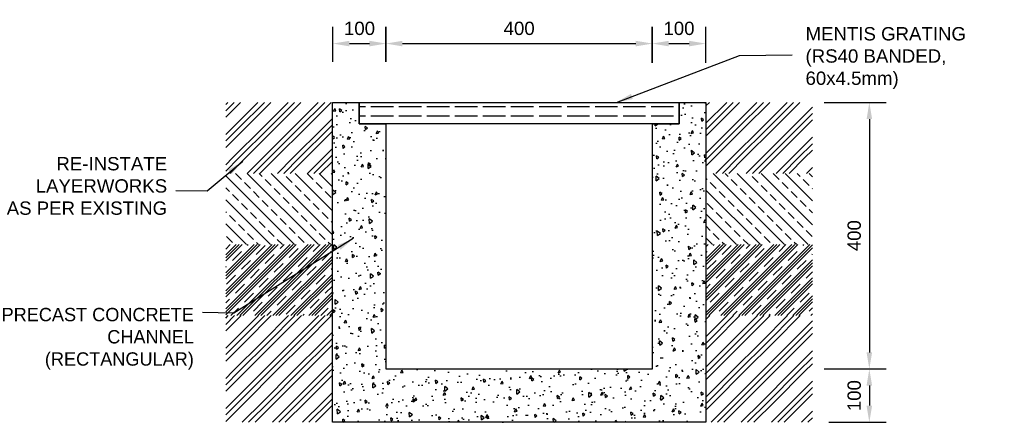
# Model space of a CAD drawing. Extents: x 76590 to 148436, y 2885688 to 2928336.
# Tile 10 of 17: x 94366 to 96212, y 2896323 to 2897078. Entities that reach past the tile are written whole.
import ezdxf

# ---------------------------------------------------------------- set-up
doc = ezdxf.new("R2010")
doc.units = 0
doc.header["$PDSIZE"] = 0.2
for name, color, linetype in [('Brick Hatch', 251, 'Continuous'), ('Concrete Hatch', 251, 'Continuous'), ('HATCH', 7, 'Continuous'), ('SW Pipes', 6, 'Continuous')]:
    doc.layers.add(name, color=color, linetype=linetype)
doc.layers.add('DIM', color=2, linetype='Continuous', lineweight=20)
doc.styles.add('ARIAL', font='arial.ttf')
doc.styles.add('ROMANS', font='romans.shx', dxfattribs={"width": 0.8})
doc.dimstyles.new('1-25', dxfattribs={"dimscale": 25, "dimtxt": 2, "dimasz": 2.5, "dimexe": 1.25, "dimexo": 0.625, "dimtad": 1, "dimdec": 0, "dimzin": 12, "dimtxsty": 'ROMANS', "dimcen": 2, "dimclrd": 1, "dimclre": 1, "dimclrt": 2, "dimadec": 0, "dimazin": 0, "dimtfac": 1, "dimtdec": 4, "dimtmove": 2, "dimatfit": 3, "dimfxl": 1, "dimtvp": 1, "dimtolj": 1, "dimtzin": 0, "dimlwd": -1, "dimarcsym": 0})
doc.dimstyles.new('1-25$7', dxfattribs={"dimscale": 25, "dimtxt": 2, "dimasz": 2.5, "dimexe": 1.25, "dimexo": 0.625, "dimtad": 0, "dimtih": 1, "dimtoh": 1, "dimdec": 0, "dimzin": 12, "dimtxsty": 'ROMANS', "dimcen": 2, "dimclrd": 1, "dimclre": 1, "dimclrt": 2, "dimadec": 0, "dimazin": 0, "dimtfac": 1, "dimtdec": 4, "dimtmove": 0, "dimatfit": 3, "dimfxl": 1, "dimtvp": 1, "dimtolj": 1, "dimtzin": 0, "dimlwd": -1, "dimarcsym": 0})

# ---------------------------------------------------------------- blocks, each defined once
blk = doc.blocks.new('*D76')
at = {"layer": 'Defpoints', "color": 0, "transparency": 16777216}
for p in [(95859.1, 2896922.8), (95859.1, 2896422.8), (95959.3, 2896422.8)]:
    blk.add_point(p, dxfattribs=at)
at = {"layer": 'HATCH', "color": 1, "lineweight": -2, "transparency": 16777216}
for p, q in [((95874.7, 2896922.8), (95990.6, 2896922.8)), ((95874.7, 2896422.8), (95990.6, 2896422.8))]:
    blk.add_line(p, q, dxfattribs=at)
at = {"layer": 'HATCH', "color": 1, "transparency": 16777216}
blk.add_line((95959.3, 2896891.5), (95959.3, 2896454), dxfattribs=at)
for points in [[(95954.1, 2896891.5), (95964.5, 2896891.5), (95959.3, 2896922.8)], [(95954.1, 2896454), (95964.5, 2896454), (95959.3, 2896422.8)]]:
    blk.add_solid(points, dxfattribs=at)
at = {"layer": 'HATCH', "color": 2, "transparency": 16777216, "insert": (95931, 2896672.8), "char_height": 25, "attachment_point": 5, "rotation": 90, "style": 'ARIAL'}
blk.add_mtext('\\A1;400', dxfattribs=at)
blk = doc.blocks.new('*D77')
at = {"layer": 'Defpoints', "color": 0, "transparency": 16777216}
for p in [(95053.5, 2897033.1), (94953.5, 2896983.1), (95053.5, 2896983.1)]:
    blk.add_point(p, dxfattribs=at)
at = {"layer": 'HATCH', "color": 1, "lineweight": -2, "transparency": 16777216}
for p, q in [((94953.5, 2896998.7), (94953.5, 2897064.4)), ((95053.5, 2896998.7), (95053.5, 2897064.4))]:
    blk.add_line(p, q, dxfattribs=at)
at = {"layer": 'HATCH', "color": 1, "transparency": 16777216}
blk.add_line((94984.7, 2897033.1), (95022.2, 2897033.1), dxfattribs=at)
for points in [[(94984.7, 2897038.3), (94984.7, 2897027.9), (94953.5, 2897033.1)], [(95022.2, 2897038.3), (95022.2, 2897027.9), (95053.5, 2897033.1)]]:
    blk.add_solid(points, dxfattribs=at)
at = {"layer": 'HATCH', "color": 2, "transparency": 16777216, "insert": (95003.5, 2897061.5), "char_height": 25, "attachment_point": 5, "style": 'ARIAL'}
blk.add_mtext('\\A1;100', dxfattribs=at)
blk = doc.blocks.new('*D78')
at = {"layer": 'Defpoints', "color": 0, "transparency": 16777216}
for p in [(95552.8, 2897033.1), (95052.8, 2896983.1), (95552.8, 2896981.1)]:
    blk.add_point(p, dxfattribs=at)
at = {"layer": 'HATCH', "color": 1, "lineweight": -2, "transparency": 16777216}
for p, q in [((95052.8, 2896998.7), (95052.8, 2897064.4)), ((95552.8, 2896996.8), (95552.8, 2897064.4))]:
    blk.add_line(p, q, dxfattribs=at)
at = {"layer": 'HATCH', "color": 1, "transparency": 16777216}
blk.add_line((95084, 2897033.1), (95521.5, 2897033.1), dxfattribs=at)
for points in [[(95084, 2897038.3), (95084, 2897027.9), (95052.8, 2897033.1)], [(95521.5, 2897038.3), (95521.5, 2897027.9), (95552.8, 2897033.1)]]:
    blk.add_solid(points, dxfattribs=at)
at = {"layer": 'HATCH', "color": 2, "transparency": 16777216, "insert": (95302.8, 2897061.5), "char_height": 25, "attachment_point": 5, "style": 'ARIAL'}
blk.add_mtext('\\A1;400', dxfattribs=at)
blk = doc.blocks.new('*D79')
at = {"layer": 'Defpoints', "color": 0, "transparency": 16777216}
for p in [(95652.8, 2897033.1), (95552.1, 2896981.1), (95652.8, 2896981.5)]:
    blk.add_point(p, dxfattribs=at)
at = {"layer": 'HATCH', "color": 1, "lineweight": -2, "transparency": 16777216}
for p, q in [((95552.1, 2896996.8), (95552.1, 2897064.4)), ((95652.8, 2896997.1), (95652.8, 2897064.4))]:
    blk.add_line(p, q, dxfattribs=at)
at = {"layer": 'HATCH', "color": 1, "transparency": 16777216}
blk.add_line((95583.3, 2897033.1), (95621.5, 2897033.1), dxfattribs=at)
for points in [[(95583.3, 2897038.3), (95583.3, 2897027.9), (95552.1, 2897033.1)], [(95621.5, 2897038.3), (95621.5, 2897027.9), (95652.8, 2897033.1)]]:
    blk.add_solid(points, dxfattribs=at)
at = {"layer": 'HATCH', "color": 2, "transparency": 16777216, "insert": (95602.4, 2897061.5), "char_height": 25, "attachment_point": 5, "style": 'ARIAL'}
blk.add_mtext('\\A1;100', dxfattribs=at)
blk = doc.blocks.new('*D80')
at = {"layer": 'Defpoints', "color": 0, "transparency": 16777216}
for p in [(95859.1, 2896422.8), (95867.5, 2896322.8), (95959.3, 2896322.8)]:
    blk.add_point(p, dxfattribs=at)
at = {"layer": 'HATCH', "color": 1, "lineweight": -2, "transparency": 16777216}
for p, q in [((95874.7, 2896422.8), (95990.6, 2896422.8)), ((95883.1, 2896322.8), (95990.6, 2896322.8))]:
    blk.add_line(p, q, dxfattribs=at)
at = {"layer": 'HATCH', "color": 1, "transparency": 16777216}
blk.add_line((95959.3, 2896391.5), (95959.3, 2896354), dxfattribs=at)
for points in [[(95954.1, 2896391.5), (95964.5, 2896391.5), (95959.3, 2896422.8)], [(95954.1, 2896354), (95964.5, 2896354), (95959.3, 2896322.8)]]:
    blk.add_solid(points, dxfattribs=at)
at = {"layer": 'HATCH', "color": 2, "transparency": 16777216, "insert": (95931, 2896372.8), "char_height": 25, "attachment_point": 5, "rotation": 90, "style": 'ARIAL'}
blk.add_mtext('\\A1;100', dxfattribs=at)

msp = doc.modelspace()

# ---------------------------------------------------------------- hatches: boundary and pattern name
at = {"layer": 'Brick Hatch'}
h = msp.add_hatch(dxfattribs=at)
h.set_pattern_fill('GOST_GROUND', color=256, scale=4)
h.set_pattern_definition([(45, (-100, 0), (56.5685425, 0), [80]), (45, (-88, 0), (56.5685425, 0), [80]), (45, (-76, 0), (56.5685425, 0), [80])])
h.paths.add_polyline_path([(94952.8, 2896922.8), (94752.8, 2896922.8), (94752.8, 2896789.4), (94952.8, 2896789.4)])
h = msp.add_hatch(dxfattribs=at)
h.set_pattern_fill('GOST_GROUND', color=256, scale=4)
h.set_pattern_definition([(45, (100, 0), (56.5685425, 0), [80]), (45, (112, 0), (56.5685425, 0), [80]), (45, (124, 0), (56.5685425, 0), [80])])
h.paths.add_polyline_path([(95652.8, 2896922.8), (95852.8, 2896922.8), (95852.8, 2896789.4), (95652.8, 2896789.4)])
h = msp.add_hatch(dxfattribs=at)
h.set_pattern_fill('ANSI33', color=256, scale=5, angle=90)
h.set_pattern_definition([(135, (-100, 0), (-22.4506403, -22.4506403), []), (135, (-100, 22.45), (-22.4506403, -22.4506403), [15.875, -7.9375])])
h.paths.add_polyline_path([(94952.8, 2896789.4), (94752.8, 2896789.4), (94752.8, 2896656.1), (94952.8, 2896656.1)])
h = msp.add_hatch(dxfattribs=at)
h.set_pattern_fill('ANSI33', color=256, scale=5, angle=90)
h.set_pattern_definition([(135, (100, 0), (-22.4506403, -22.4506403), []), (135, (100, 22.45), (-22.4506403, -22.4506403), [15.875, -7.9375])])
h.paths.add_polyline_path([(95652.8, 2896789.4), (95852.8, 2896789.4), (95852.8, 2896656.1), (95652.8, 2896656.1)])
h = msp.add_hatch(dxfattribs=at)
h.set_pattern_fill('CLAY', color=256, scale=5, angle=45)
h.set_pattern_definition([(45, (-100, 0), (-16.83798023, 16.83798023), []), (45, (-102.806, 2.806), (-16.83798023, 16.83798023), []), (45, (-105.613, 5.613), (-16.83798023, 16.83798023), []), (45, (-111.225, 11.225), (-16.83798023, 16.83798023), [23.8125, -15.875])])
h.paths.add_polyline_path([(94952.8, 2896656.1), (94752.8, 2896656.1), (94752.8, 2896522.8), (94952.8, 2896522.8)])
h = msp.add_hatch(dxfattribs=at)
h.set_pattern_fill('CLAY', color=256, scale=5, angle=45)
h.set_pattern_definition([(45, (100, 0), (-16.83798023, 16.83798023), []), (45, (97.194, 2.806), (-16.83798023, 16.83798023), []), (45, (94.387, 5.613), (-16.83798023, 16.83798023), []), (45, (88.775, 11.225), (-16.83798023, 16.83798023), [23.8125, -15.875])])
h.paths.add_polyline_path([(95652.8, 2896656.1), (95852.8, 2896656.1), (95852.8, 2896522.8), (95652.8, 2896522.8)])
h = msp.add_hatch(dxfattribs=at)
h.set_pattern_fill('GOST_GROUND', color=256, scale=4)
h.set_pattern_definition([(45, (-100, -457.337), (56.5685425, 0), [80]), (45, (-88, -457.337), (56.5685425, 0), [80]), (45, (-76, -457.337), (56.5685425, 0), [80])])
h.paths.add_polyline_path([(94952.8, 2896522.8), (94752.8, 2896522.8), (94752.8, 2896322.8), (94952.8, 2896322.8)])
h = msp.add_hatch(dxfattribs=at)
h.set_pattern_fill('GOST_GROUND', color=256, scale=4)
h.set_pattern_definition([(45, (100, -457.337), (56.5685425, 0), [80]), (45, (112, -457.337), (56.5685425, 0), [80]), (45, (124, -457.337), (56.5685425, 0), [80])])
h.paths.add_polyline_path([(95652.8, 2896522.8), (95852.8, 2896522.8), (95852.8, 2896322.8), (95652.8, 2896322.8)])
at = {"layer": 'Concrete Hatch'}
h = msp.add_hatch(dxfattribs=at)
h.set_pattern_fill('AR-CONC', color=256, scale=0.3, angle=45)
h.set_pattern_definition([(95, (95302.767, 2896673.512), (42.0284, 35.266), [5.715, -62.865]), (40, (95302.77, 2896673.51), (-48.0055, 33.053), [4.572, -50.292]), (145.451, (95306.27, 2896676.45), (-5.977, 68.319), [4.857, -53.427]), (91.184, (95291.99, 2896684.29), (66.423, 48.586), [8.572, -94.297]), (141.636, (95297.53, 2896688.34), (-2.126, 102.848), [7.286, -80.141]), (36.184, (95291.99, 2896684.29), (-2.126, 102.848), [6.858, -75.438]), (66, (95300.073, 2896686.983), (53.856, 10.4685), [5.715, -62.865]), (11, (95300.073, 2896686.98), (-25.962, 52.1824), [4.572, -50.292]), (116.451, (95304.56, 2896687.855), (27.894, 62.651), [4.857, -53.427]), (82.5, (95302.767, 2896673.512), (-17.28164, 18.592), [0, -49.6824, 0, -51.054, 0, -50.4825]), (52.5, (95302.767, 2896673.512), (-7.0769, 35.4261), [0, -29.1084, 0, -48.5394, 0, -19.2405]), (12.5, (95290.752, 2896661.497), (29.9784, 27.5479), [0, -19.05, 0, -59.436, 0, -78.867]), (2.5, (95285.364, 2896656.11), (26.0292, 36.8167), [0, -24.765, 0, -39.4716, 0, -56.007])])
h.paths.add_polyline_path([(95052.8, 2896882.8), (95002.8, 2896882.8), (95002.8, 2896922.8), (94952.8, 2896922.8), (94952.8, 2896322.8), (95152.8, 2896322.8), (95652.8, 2896322.8), (95652.8, 2896922.8), (95602.8, 2896922.8), (95602.8, 2896882.8), (95552.8, 2896882.8), (95552.8, 2896422.8), (95052.8, 2896422.8)])
at = {"layer": 'HATCH'}
h = msp.add_hatch(dxfattribs=at)
h.set_pattern_fill('ACAD_ISO02W100', color=3, scale=3.5)
h.paths.add_polyline_path([(95602.8, 2896922.8), (95002.8, 2896922.8), (95002.8, 2896882.8), (95602.8, 2896882.8)])

# ---------------------------------------------------------------- linework, layer by layer
at = {"layer": 'SW Pipes', "color": 2}
msp.add_lwpolyline([(94952.8, 2896922.8), (95002.8, 2896922.8), (95002.8, 2896882.8), (95052.8, 2896882.8), (95052.8, 2896422.8), (95552.8, 2896422.8), (95552.8, 2896882.8), (95602.8, 2896882.8), (95602.8, 2896922.8), (95652.8, 2896922.8), (95652.8, 2896322.8), (95152.8, 2896322.8), (94952.8, 2896322.8), (94952.8, 2896922.8)], dxfattribs=at)
at = {"layer": 'SW Pipes', "color": 1}
msp.add_lwpolyline([(95002.8, 2896922.8), (95602.8, 2896922.8), (95602.8, 2896882.8), (95002.8, 2896882.8), (95002.8, 2896922.8)], dxfattribs=at)

# ---------------------------------------------------------------- texts
at = {"layer": 'DIM', "color": 7, "char_height": 25, "attachment_point": 9, "style": 'ARIAL'}
for s, insert, width in [('\\pxql;MENTIS GRATING (RS40 BANDED, 60x4.5mm)', (96223.9, 2896948.1), 384.252), ('RE-INSTATE LAYERWORKS \\PAS PER EXISTING', (94642.9, 2896711.6), 303.211), ('PRECAST CONCRETE CHANNEL (RECTANGULAR)', (94693, 2896421.5), 376.52)]:
    msp.add_mtext(s, dxfattribs=dict(at, insert=insert, width=width))

# ---------------------------------------------------------------- dimensions: what is measured, and where the dimension line sits
at = {"layer": 'HATCH'}
dim = msp.add_linear_dim(base=(95053.5, 2897033.1), p1=(94953.5, 2896983.1), p2=(95053.5, 2896983.1), dimstyle='1-25', override={"dimtxt": 1, "dimasz": 1.25, "dimzin": 0, "dimtxsty": 'ARIAL'}, dxfattribs=at)
dim.commit()
dim.dimension.update_dxf_attribs({"geometry": '*D77', "text_midpoint": (95003.5, 2897061.5)})
for base, p1, p2, text, picture, middle in [((95552.8, 2897033.1), (95052.8, 2896983.1), (95552.8, 2896981.1), '400', '*D78', (95302.8, 2897061.5)), ((95652.8, 2897033.1), (95552.1, 2896981.1), (95652.8, 2896981.5), '100', '*D79', (95602.4, 2897061.5))]:
    dim = msp.add_linear_dim(base=base, p1=p1, p2=p2, text=text, dimstyle='1-25', override={"dimtxt": 1, "dimasz": 1.25, "dimzin": 0, "dimtxsty": 'ARIAL'}, dxfattribs=at)
    dim.commit()
    dim.dimension.update_dxf_attribs({"geometry": picture, "text_midpoint": middle})
dim = msp.add_linear_dim(base=(95959.3, 2896422.8), p1=(95859.1, 2896922.8), p2=(95859.1, 2896422.8), angle=90, text='400', dimstyle='1-25', override={"dimtxt": 1, "dimasz": 1.25, "dimzin": 0, "dimtxsty": 'ARIAL'}, dxfattribs=at)
dim.commit()
dim.dimension.update_dxf_attribs({"geometry": '*D76', "text_midpoint": (95931, 2896672.8)})
dim = msp.add_linear_dim(base=(95959.3, 2896322.8), p1=(95859.1, 2896422.8), p2=(95867.5, 2896322.8), angle=90, dimstyle='1-25', override={"dimtxt": 1, "dimasz": 1.25, "dimzin": 0, "dimtxsty": 'ARIAL'}, dxfattribs=at)
dim.commit()
dim.dimension.update_dxf_attribs({"geometry": '*D80', "text_midpoint": (95931, 2896372.8)})

# ---------------------------------------------------------------- leaders
for points in [[(95485, 2896922.8), (95715.9, 2897010.9), (95814.9, 2897011.7)], [(94784.5, 2896812.2), (94717.7, 2896756.4), (94659.2, 2896757.2)], [(94991.9, 2896667.3), (94767.8, 2896527.7), (94709.3, 2896528.5)]]:
    msp.add_leader(points, dimstyle='1-25$7', override={"dimtxt": 1, "dimasz": 1.25, "dimtad": 1, "dimtih": 0, "dimtoh": 0, "dimzin": 0, "dimtxsty": 'ARIAL', "dimtmove": 2}, dxfattribs=at)

doc.saveas('drawing.dxf')
